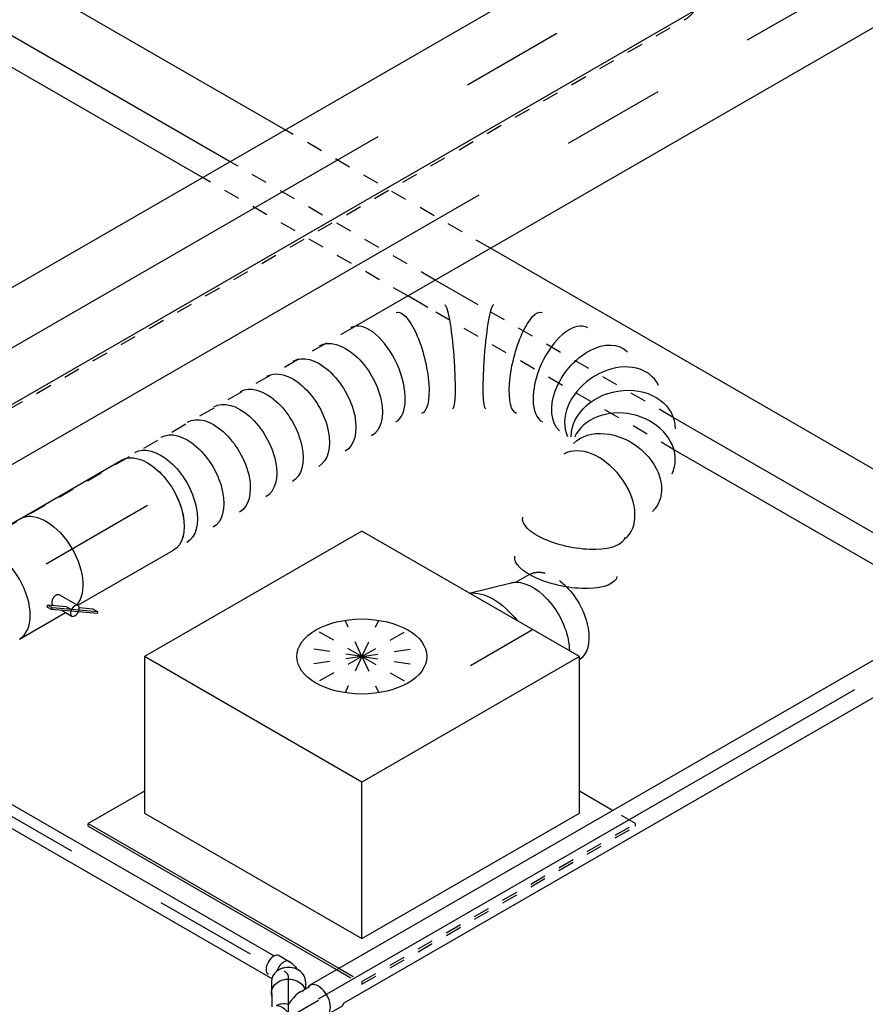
# Model space of a CAD drawing. Extents: x -238422 to 258194, y -34825 to 126331.
# Tile 74 of 239: x -25087 to -23786, y -28349 to -26834. Entities that reach past the tile are written whole.
import ezdxf
from ezdxf.enums import TextEntityAlignment as Align

# ---------------------------------------------------------------- set-up
doc = ezdxf.new("R2010")
doc.units = 0
doc.header["$LTSCALE"] = 50
doc.linetypes.add('CENTER2', pattern=[28.575, 19.05, -3.175, 3.175, -3.175])
doc.linetypes.add('STREEPJES', pattern=[0.1, 0.05, -0.05])
doc.layers.get('0').update_dxf_attribs({"linetype": 'CONTINUOUS'})
for name, color, linetype in [('EL6131--', 2, 'CONTINUOUS'), ('EM6131--', 1, 'CONTINUOUS'), ('WL524---_D', 153, 'CONTINUOUS'), ('WL524---_HARTLIJN', 8, 'CONTINUOUS'), ('WL570---_TOEVOER', 3, 'CONTINUOUS'), ('WL570---_TOEVOER_HL', 8, 'CONTINUOUS'), ('WL570---_TOEVOER_RST', 2, 'CONTINUOUS'), ('WL570---_TOEVOER_RST_HL', 1, 'CONTINUOUS'), ('WM570---_TOEVOER_PR', 1, 'CONTINUOUS'), ('WM570---_TOEVOER_RST_PR', 1, 'CONTINUOUS')]:
    doc.layers.add(name, color=color, linetype=linetype)
doc.styles.add('BURO-018', font='ARIAL.TTF', dxfattribs={"height": 90})

# ---------------------------------------------------------------- blocks, each defined once
blk = doc.blocks.new('*U1430')
at = {"color": 0, "ltscale": 10}
for p, q in [((0, 25, -5106.3), (3475.7, 25, -5106.3)), ((31.3, -25, -5106.3), (1224.5, -25, -5106.3))]:
    blk.add_line(p, q, dxfattribs=at)
at = {"layer": 'WL524---_HARTLIJN', "linetype": 'CENTER2'}
blk.add_line((0, 0, -5106.3), (3475.7, 0, -5106.3), dxfattribs=at)
at = {"layer": 'WL524---_D', "color": 1, "style": 'BURO-018'}
blk.add_attdef('POSNR', text='', height=90, dxfattribs=at).set_placement((0, 0), align=Align.MIDDLE)
blk = doc.blocks.new('*U1451')
at = {"color": 0, "ltscale": 10}
for p, q in [((27.6, 14.2, -5059.2), (18.6, -1.3, -5059.2)), ((10.1, -10.7, -5059.2), (7.5, -12.5, -5059.2)), ((10.1, -10.7, -5059.2), (14.7, -6, -5059.2)), ((14.7, -6, -5059.2), (15.8, -4.6, -5059.2)), ((15.8, -4.6, -5059.2), (17.6, -1.5, -5059.2))]:
    blk.add_line(p, q, dxfattribs=at)
for centre, start_param, end_param in [((13.1, 22.6, -5059.2), 3.141593, 6.283185), ((4.1, 7.1, -5059.2), 2.831748, 5.028684)]:
    blk.add_ellipse(centre, major_axis=(-14.5, 8.4), ratio=0.57735, start_param=start_param, end_param=end_param, dxfattribs=at)
at = {"layer": 'WL524---_HARTLIJN', "linetype": 'CENTER2'}
blk.add_line((-17.9, 0, -5059.2), (-5.3, 0, -5059.2), dxfattribs=at)
blk.add_ellipse((-5.3, 22.2, -5059.2), major_axis=(0, -22.2), ratio=0.57735, start_param=0, end_param=0.785398, dxfattribs=at)
at = {"layer": 'WL524---_D', "color": 1, "style": 'BURO-018'}
blk.add_attdef('POSNR', text='', height=90, dxfattribs=at).set_placement((0, 0), align=Align.MIDDLE)
blk = doc.blocks.new('*U1452')
at = {"color": 0, "ltscale": 10, "extrusion": (3.36299e-32, 1.12135e-16, -1)}
blk.add_ellipse((19.7, 0, -5089.4), major_axis=(0, 25), ratio=0.816497, start_param=0.571225, end_param=2.570368, dxfattribs=at)
at = {"layer": 'WL524---_HARTLIJN', "linetype": 'CENTER2'}
blk.add_line((0, 0, -5089.4), (12.1, 0, -5089.4), dxfattribs=at)
at = {"layer": 'WL524---_D', "color": 1, "style": 'BURO-018'}
blk.add_attdef('POSNR', text='', height=90, dxfattribs=at).set_placement((0, 0), align=Align.MIDDLE)
blk = doc.blocks.new('*U1453')
at = {"color": 0, "ltscale": 10}
for p, q in [((5, 61.1, -5142.5), (-4, 45.6, -5142.5)), ((-13.5, 26.6, -5142.5), (-3.2, 44.4, -5142.5)), ((50.4, 34.9, -5142.5), (44.7, 25, -5142.5)), ((34.8, 25, -5142.5), (52.1, 25, -5142.5)), ((-36.7, -26.3, -5142.5), (-11.4, -26.3, -5142.5)), ((-6.8, -25, -5142.5), (52.1, -25, -5142.5)), ((-0.7, -18.6, -5142.5), (-0.2, -17.7, -5142.5)), ((78.4, -26.3, -5142.5), (53.1, -26.3, -5142.5))]:
    blk.add_line(p, q, dxfattribs=at)
for centre, major_axis, ratio, start_param, end_param in [((27.7, 48, -5142.5), (-22.7, 13.1), 0.816497, 3.141593, 6.283185), ((0, 0, -5142.5), (-40, -23.1), 0.239146, 3.114383, 4.31969), ((53.1, 0, -5142.5), (0, 26.2), 0.57735, 2.831748, 6.59303), ((78.4, 0, -5142.5), (0, 26.2), 0.57735, 3.141593, 3.61608)]:
    blk.add_ellipse(centre, major_axis=major_axis, ratio=ratio, start_param=start_param, end_param=end_param, dxfattribs=at)
at = {"color": 0, "ltscale": 10, "extrusion": (2.67592e-17, -7.95482e-17, -1)}
for centre, major_axis, ratio, start_param, end_param in [((18.8, 32.5, -5142.5), (-22.7, 13.1), 0.816497, 5.973341, 9.145511), ((-11.4, 0, -5142.5), (0, 26.2), 0.57735, 0.312275, 3.141593), ((0, 0, -5142.5), (13.3, -23.1), 0.717439, 3.494746, 4.31969), ((-36.7, 0, -5142.5), (0, 26.2), 0.57735, 2.667105, 3.61608)]:
    blk.add_ellipse(centre, major_axis=major_axis, ratio=ratio, start_param=start_param, end_param=end_param, dxfattribs=at)
at = {"layer": 'WL524---_HARTLIJN', "linetype": 'CENTER2'}
for p, q in [((0, 0, -5142.5), (18.8, 32.5, -5142.5)), ((-11.4, 0, -5142.5), (53.1, 0, -5142.5))]:
    blk.add_line(p, q, dxfattribs=at)
at = {"layer": 'WL524---_D', "color": 1, "style": 'BURO-018'}
blk.add_attdef('POSNR', text='', height=90, dxfattribs=at).set_placement((0, 0), align=Align.MIDDLE)
blk = doc.blocks.new('*U1454')
at = {"color": 8, "linetype": 'STREEPJES', "ltscale": 10}
for p, q in [((15, 16, -4110.4), (661.5, 16, -4110.4)), ((15, -16, -4110.4), (680, -16, -4110.4))]:
    blk.add_line(p, q, dxfattribs=at)
at = {"color": 0, "ltscale": 10}
for p, q in [((661.5, 16, -4110.4), (1303.6, 16, -4110.4)), ((680, -16, -4110.4), (1317.6, -16, -4110.4))]:
    blk.add_line(p, q, dxfattribs=at)
at = {"layer": 'WL524---_HARTLIJN', "linetype": 'CENTER2'}
blk.add_line((0, 0, -4110.4), (1329.8, 0, -4110.4), dxfattribs=at)
at = {"layer": 'WL524---_D', "color": 1, "style": 'BURO-018'}
blk.add_attdef('POSNR', text='', height=90, dxfattribs=at).set_placement((0, 0), align=Align.MIDDLE)
blk = doc.blocks.new('*U1686')
at = {"color": 0, "ltscale": 10}
blk.add_line((0, 80, -4266.3), (1454.9, 80, -4266.3), dxfattribs=at)
at = {"color": 8, "linetype": 'STREEPJES', "ltscale": 10}
blk.add_line((0, -80, -4266.3), (1454.9, -80, -4266.3), dxfattribs=at)
at = {"color": 0, "ltscale": 10, "extrusion": (2.67592e-17, -7.95482e-17, -1)}
blk.add_ellipse((1454.9, 0, -4266.3), major_axis=(0, 80), ratio=0.57735, start_param=0, end_param=2.804677, dxfattribs=at)
at = {"color": 8, "linetype": 'STREEPJES', "ltscale": 10, "extrusion": (2.67592e-17, -7.95482e-17, -1)}
blk.add_ellipse((1454.9, 0, -4266.3), major_axis=(0, 80), ratio=0.57735, start_param=2.804677, end_param=3.141593, dxfattribs=at)
at = {"layer": 'WL570---_TOEVOER_HL', "linetype": 'CENTER2'}
blk.add_line((0, 0, -4266.3), (1454.9, 0, -4266.3), dxfattribs=at)
at = {"layer": 'WM570---_TOEVOER_PR', "color": 1, "style": 'BURO-018'}
blk.add_attdef('POSNR', text='', height=90, dxfattribs=at).set_placement((0, 0), align=Align.MIDDLE)
blk = doc.blocks.new('*U1692')
at = {"color": 0, "ltscale": 10}
for p, q in [((0, 80, -4393.3), (2009.4, 80, -4393.3)), ((687.2, -80, -4393.3), (2009.4, -80, -4393.3))]:
    blk.add_line(p, q, dxfattribs=at)
at = {"color": 8, "linetype": 'STREEPJES', "ltscale": 10}
blk.add_line((10.5, -80, -4393.3), (687.2, -80, -4393.3), dxfattribs=at)
at = {"color": 0, "ltscale": 10, "extrusion": (-4.26297e-17, -3.94865e-17, -1)}
blk.add_ellipse((2009.4, 0, -4393.3), major_axis=(0, 80), ratio=0.57735, start_param=0, end_param=3.141593, dxfattribs=at)
at = {"layer": 'WL570---_TOEVOER_HL', "linetype": 'CENTER2'}
blk.add_line((0, 0, -4393.3), (2009.4, 0, -4393.3), dxfattribs=at)
at = {"layer": 'WM570---_TOEVOER_PR', "color": 1, "style": 'BURO-018'}
blk.add_attdef('POSNR', text='', height=90, dxfattribs=at).set_placement((0, 0), align=Align.MIDDLE)
blk = doc.blocks.new('*U1695')
at = {"color": 0, "ltscale": 10}
for p, q in [((549.9, 38.4, -4395.5), (549.8, 38.5, -4395.5)), ((615.3, 0.7, -4395.5), (615.1, 0.7, -4395.5))]:
    blk.add_line(p, q, dxfattribs=at)
at = {"color": 0, "ltscale": 10, "extrusion": (2.67592e-17, -7.95482e-17, -1)}
for centre, major_axis, ratio, start_param, end_param in [((0, 0, -4395.5), (0, 80), 0.57735, 0, 3.141593), ((23.5, 0, -4395.5), (0, 80), 0.57735, 0, 3.141593), ((70.4, 0, -4395.5), (0, 80), 0.57735, 0, 3.141593), ((117.3, 0, -4395.5), (0, 80), 0.57735, 0, 3.141593), ((164.2, 0, -4395.5), (0, 80), 0.57735, 0, 3.141593), ((211.1, 0, -4395.5), (0, 80), 0.57735, 0, 3.141593), ((258, 0, -4395.5), (0, 80), 0.57735, 0, 3.141593), ((304.9, 0, -4395.5), (0, 80), 0.57735, 0, 3.141593), ((351.8, 0, -4395.5), (0, 80), 0.57735, 0, 3.141593), ((457.6, -11.6, -4395.5), (22.6, 77), 0.313149, 6.256783, 9.398376), ((618, -104.2, -4395.5), (-55.4, -58.1), 0.313149, 0.026402, 3.167995), ((681.5, -191.1, -4395.5), (74.3, 30.8), 0.646887, 3.226552, 6.368145), ((689.3, -269.4, -4395.5), (-76.9, 24.3), 0.803023, 0.17544, 3.317032), ((641.4, -321.1, -4395.5), (34.1, -73), 0.750739, 3.273893, 6.415485), ((550.6, -357.4, -4395.5), (60.2, -52.7), 0.385721, 0, 3.141593), ((510.2, -403.4, -4395.5), (60.2, -52.7), 0.385721, 0, 3.141593)]:
    blk.add_ellipse(centre, major_axis=major_axis, ratio=ratio, start_param=start_param, end_param=end_param, dxfattribs=at)
at = {"color": 0, "ltscale": 10}
for centre, major_axis, ratio, start_param, end_param in [((401.1, 0, -4395.5), (8.1, 79.9), 0.497511, 3.191932, 6.232846), ((401.1, 0, -4395.5), (8.1, 79.9), 0.497511, 6.232846, 6.333525), ((515.2, -33.9, -4395.5), (-34.7, -72.4), 0.106869, 0.008217, 3.133375), ((569.9, -65.5, -4395.5), (45.3, 66.2), 0.106869, 0.008217, 3.133375), ((656.3, -147.4, -4395.5), (65.1, 47), 0.497511, 0.050339, 3.091253), ((656.3, -147.4, -4395.5), (65.1, 47), 0.497511, 6.232846, 6.333525), ((692.6, -232.4, -4395.5), (80.2, 6.9), 0.750739, 0.1323, 3.009293), ((671.8, -299.7, -4395.5), (-59.5, 54.4), 0.803023, 3.317032, 6.107746), ((692.6, -232.4, -4395.5), (80.2, 6.9), 0.750739, 6.150885, 6.415485), ((600.1, -332.1, -4395.5), (10.5, -79.7), 0.646887, 0.084959, 3.056633), ((671.8, -299.7, -4395.5), (-59.5, 54.4), 0.803023, 2.966153, 3.317032), ((600.1, -332.1, -4395.5), (10.5, -79.7), 0.646887, 6.254342, 6.368145)]:
    blk.add_ellipse(centre, major_axis=major_axis, ratio=ratio, start_param=start_param, end_param=end_param, dxfattribs=at)
at = {"layer": 'WM570---_TOEVOER_PR', "color": 1, "style": 'BURO-018'}
blk.add_attdef('POSNR', text='', height=90, dxfattribs=at).set_placement((0, 0), align=Align.MIDDLE)
blk = doc.blocks.new('*U1696')
at = {"color": 0, "ltscale": 10}
for p, q in [((0, 80, -4522.9), (180.1, 80, -4522.9)), ((10.5, -80, -4522.9), (180.1, -80, -4522.9))]:
    blk.add_line(p, q, dxfattribs=at)
at = {"color": 0, "ltscale": 10, "extrusion": (-4.26297e-17, -3.94865e-17, -1)}
blk.add_ellipse((180.1, 0, -4522.9), major_axis=(0, 80), ratio=0.57735, start_param=0, end_param=3.141593, dxfattribs=at)
at = {"layer": 'WL570---_TOEVOER_HL', "linetype": 'CENTER2'}
blk.add_line((0, 0, -4522.9), (180.1, 0, -4522.9), dxfattribs=at)
at = {"layer": 'WM570---_TOEVOER_PR', "color": 1, "style": 'BURO-018'}
blk.add_attdef('POSNR', text='', height=90, dxfattribs=at).set_placement((0, 0), align=Align.MIDDLE)
blk = doc.blocks.new('*U1697')
at = {"color": 0, "ltscale": 10}
blk.add_line((13.5, 97.5, -4403.9), (77.2, 78.9, -4403.9), dxfattribs=at)
at = {"color": 8, "linetype": 'STREEPJES', "ltscale": 10}
blk.add_line((84, 76, -4403.9), (107.7, 76, -4403.9), dxfattribs=at)
at = {"color": 0, "ltscale": 10, "extrusion": (2.67592e-17, -7.95482e-17, -1)}
for centre, major_axis, start_param, end_param in [((0, 0, -4403.9), (0, 100), 0.240153, 1.330644), ((0, 0, -4403.9), (0, 100), 0.240153, 1.330644), ((0, 0, -4403.9), (0, 100), 0.240153, 1.330644), ((69.6, 0, -4403.9), (0, 80), 0.31756, 2.352444), ((69.6, 0, -4403.9), (0, 80), 0.31756, 2.352444), ((107.7, 0, -4403.9), (0, 76), 1.153901, 3.115956), ((107.7, 0, -4403.9), (0, 76), 1.153901, 3.115956)]:
    blk.add_ellipse(centre, major_axis=major_axis, ratio=0.57735, start_param=start_param, end_param=end_param, dxfattribs=at)
at = {"color": 8, "linetype": 'STREEPJES', "ltscale": 10, "extrusion": (2.67592e-17, -7.95482e-17, -1)}
for centre, major_axis, start_param, end_param in [((69.6, 0, -4403.9), (0, 80), 0.166759, 0.31756), ((69.6, 0, -4403.9), (0, 80), 0.166759, 0.31756), ((107.7, 0, -4403.9), (0, 76), 0, 1.153901), ((107.7, 0, -4403.9), (0, 76), 0, 1.153901)]:
    blk.add_ellipse(centre, major_axis=major_axis, ratio=0.57735, start_param=start_param, end_param=end_param, dxfattribs=at)
at = {"layer": 'WL570---_TOEVOER_RST_HL', "linetype": 'CENTER2'}
for p, q in [((-40.4, 0, -4403.9), (0, 0, -4403.9)), ((0, 0, -4403.9), (69.6, 0, -4403.9))]:
    blk.add_line(p, q, dxfattribs=at)
blk.add_circle((69.6, 0, -4403.9), 0.075, dxfattribs=at)
at = {"layer": 'WM570---_TOEVOER_RST_PR', "color": 1, "style": 'BURO-018'}
blk.add_attdef('POSNR', text='', height=90, dxfattribs=at).set_placement((0, 0), align=Align.MIDDLE)
blk = doc.blocks.new('*U1712')
at = {"color": 2, "ltscale": 10}
for p, q in [((-46.7, 80, -4556), (46.7, 80, -4556)), ((16.9, -56.3, -4556), (14.8, -57.9, -4556)), ((14.8, -57.9, -4556), (19.2, -65.4, -4556)), ((40.9, -73.2, -4556), (16.9, -56.3, -4556)), ((21.2, -63.8, -4556), (16.9, -56.3, -4556)), ((40.8, -51.6, -4556), (57.3, -80.1, -4556)), ((19.2, -65.4, -4556), (21.2, -63.8, -4556)), ((43.2, -82.3, -4556), (19.2, -65.4, -4556)), ((45.3, -80.7, -4556), (21.2, -63.8, -4556)), ((24, -60.7, -4556), (24.6, -61.7, -4556)), ((31.9, -74.4, -4556), (35.2, -80, -4556)), ((40.9, -73.2, -4556), (45.3, -80.7, -4556)), ((-46.7, -80, -4556), (35.2, -80, -4556)), ((35.2, -80, -4556), (40.7, -89.6, -4556)), ((43.2, -82.3, -4556), (45.3, -80.7, -4556)), ((76.8, -105.9, -4556), (43.2, -82.3, -4556)), ((45.8, -81, -4556), (45.3, -80.7, -4556)), ((78.8, -104.3, -4556), (45.8, -81, -4556)), ((74.4, -96.7, -4556), (57, -84.5, -4556)), ((78.8, -104.3, -4556), (74.4, -96.7, -4556)), ((76.8, -105.9, -4556), (78.8, -104.3, -4556))]:
    blk.add_line(p, q, dxfattribs=at)
for centre, major_axis, start_param, end_param in [((-46.7, 0, -4556), (0, 80), 3.141593, 6.283185), ((49, -84.9, -4556), (-8.26, -4.77), 3.141593, 6.283185), ((49, -84.9, -4556), (-8.26, -4.77), 0, 3.141593)]:
    blk.add_ellipse(centre, major_axis=major_axis, ratio=0.57735, start_param=start_param, end_param=end_param, dxfattribs=at)
at = {"color": 2, "ltscale": 10, "extrusion": (-3.41963e-17, 5.17926e-17, -1)}
blk.add_ellipse((46.7, 0, -4556), major_axis=(0, 80), ratio=0.57735, start_param=0, end_param=2.934912, dxfattribs=at)
at = {"color": 2, "ltscale": 10}
blk.add_spline([(24.1, -60.7, -4556), (23.9, -60.2, -4556), (23.9, -59.6, -4556), (23.9, -59, -4556), (24.1, -58.4, -4556), (24.3, -57.7, -4556), (24.6, -57.1, -4556), (25, -56.4, -4556), (25.4, -55.7, -4556), (25.9, -55, -4556), (26.5, -54.3, -4556), (27.2, -53.7, -4556), (27.9, -53, -4556), (28.6, -52.4, -4556), (29.4, -51.9, -4556), (30.2, -51.3, -4556), (31, -50.9, -4556), (31.9, -50.5, -4556), (32.8, -50.1, -4556), (33.6, -49.8, -4556), (34.5, -49.6, -4556), (35.3, -49.5, -4556), (36.1, -49.4, -4556), (36.9, -49.4, -4556), (37.6, -49.5, -4556), (38.3, -49.7, -4556), (39, -50, -4556), (39.5, -50.3, -4556), (40, -50.7, -4556), (40.5, -51.1, -4556), (40.8, -51.6, -4556)], degree=3, dxfattribs=at)
at = {"layer": 'WL570---_TOEVOER', "color": 1, "style": 'BURO-018'}
blk.add_attdef('I', text='', height=90, dxfattribs=at).set_placement((0, 0), align=Align.MIDDLE)
at = {"layer": 'WM570---_TOEVOER_PR', "color": 1, "style": 'BURO-018'}
blk.add_attdef('POSNR', text='', height=90, dxfattribs=at).set_placement((0, 0), align=Align.MIDDLE)
blk = doc.blocks.new('*U1811')
at = {"color": 0, "ltscale": 10}
for p, q in [((-225.4, 278.6, -4556), (-345.8, 70, -4556)), ((160.8, 278.6, -4556), (-225.4, 278.6, -4556)), ((-32.3, -55.9, -4556), (-225.4, 278.6, -4556)), ((354, -55.9, -4556), (160.8, 278.6, -4556)), ((-430.7, 95.5, -4556), (-428.7, 99, -4556)), ((-430.7, 95.5, -4556), (-210.2, -286.5, -4556)), ((-329, 99, -4556), (-428.7, 99, -4556)), ((-428.7, 99, -4556), (-206.1, -286.5, -4556)), ((-345.8, 70, -4556), (-152.7, -264.5, -4556)), ((-152.7, -264.5, -4556), (-32.3, -55.9, -4556)), ((354, -55.9, -4556), (-32.3, -55.9, -4556)), ((233.5, -264.5, -4556), (354, -55.9, -4556)), ((279.7, -286.5, -4556), (250.3, -235.5, -4556)), ((-152.7, -264.5, -4556), (233.5, -264.5, -4556))]:
    blk.add_line(p, q, dxfattribs=at)
at = {"color": 8, "linetype": 'STREEPJES', "ltscale": 10}
for p, q in [((64.3, 111.4, -4556), (23.5, 182.1, -4556)), ((64.3, 111.4, -4556), (-11.9, 172.6, -4556)), ((64.3, 111.4, -4556), (69.8, 172.6, -4556)), ((64.3, 111.4, -4556), (-26.8, 146.7, -4556)), ((64.3, 111.4, -4556), (114.6, 146.7, -4556)), ((64.3, 111.4, -4556), (-17.4, 111.4, -4556)), ((64.3, 111.4, -4556), (14, 76, -4556)), ((64.3, 111.4, -4556), (58.8, 50.1, -4556)), ((64.3, 111.4, -4556), (105.1, 40.7, -4556)), ((64.3, 111.4, -4556), (140.5, 50.1, -4556)), ((64.3, 111.4, -4556), (155.4, 76, -4556)), ((64.3, 111.4, -4556), (145.9, 111.4, -4556)), ((-210.2, -286.5, -4556), (-187.8, -325.3, -4556)), ((-206.1, -286.5, -4556), (-185.8, -321.7, -4556)), ((300.1, -321.7, -4556), (279.7, -286.5, -4556)), ((-185.8, -321.7, -4556), (-187.8, -325.3, -4556)), ((-187.8, -325.3, -4556), (298, -325.3, -4556)), ((-185.8, -321.7, -4556), (300.1, -321.7, -4556)), ((298, -325.3, -4556), (300.1, -321.7, -4556))]:
    blk.add_line(p, q, dxfattribs=at)
at = {"color": 0, "ltscale": 10}
blk.add_ellipse((64.3, 111.4, -4556), major_axis=(86.6, -50), ratio=0.57735, dxfattribs=at)
at = {"layer": 'WL570---_TOEVOER_RST_HL', "linetype": 'CENTER2'}
blk.add_circle((0, 0, -4556), 0.075, dxfattribs=at)
at = {"layer": 'WL570---_TOEVOER_RST', "color": 1, "style": 'BURO-018'}
for tag in ['MC', 'Q']:
    blk.add_attdef(tag, text='', height=90, dxfattribs=at).set_placement((0, 0), align=Align.MIDDLE)
at = {"layer": 'WM570---_TOEVOER_RST_PR', "color": 1, "style": 'BURO-018'}
blk.add_attdef('POSNR', text='', height=90, dxfattribs=at).set_placement((0, 0), align=Align.MIDDLE)
blk = doc.blocks.new('*U2061')
at = {"color": 0, "ltscale": 10}
for p, q in [((839.6, 63.6, -4715), (1294.2, 63.6, -4715)), ((1733.8, 63.6, -4715), (1769.3, 63.6, -4715)), ((2133.7, 63.6, -4715), (2565.7, 63.6, -4715)), ((815.1, 21.2, -4715), (1322.2, 21.2, -4715)), ((1668.4, 21.2, -4715), (1744.9, 21.2, -4715)), ((2109.2, 21.2, -4715), (2541.2, 21.2, -4715)), ((766.1, -63.6, -4715), (1695.9, -63.6, -4715)), ((2060.2, -63.6, -4715), (2492.2, -63.6, -4715))]:
    blk.add_line(p, q, dxfattribs=at)
at = {"color": 0, "linetype": 'STREEPJES', "ltscale": 10}
for p, q in [((1294.2, 63.6, -4715), (1733.8, 63.6, -4715)), ((1769.3, 63.6, -4715), (2133.7, 63.6, -4715)), ((1322.2, 21.2, -4715), (1668.4, 21.2, -4715)), ((1744.9, 21.2, -4715), (2109.2, 21.2, -4715)), ((1695.9, -63.6, -4715), (2060.2, -63.6, -4715))]:
    blk.add_line(p, q, dxfattribs=at)
at = {"layer": 'EM6131--', "color": 1, "style": 'BURO-018'}
blk.add_attdef('POSNR', text='', height=90, dxfattribs=at).set_placement((0, 0), align=Align.MIDDLE)

msp = doc.modelspace()

# ---------------------------------------------------------------- block references
at = {"layer": 'EL6131--', "rotation": 150.0000000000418}
msp.add_blockref('*U2061', (-22926.08047, -28088.56327, 4715.04851), dxfattribs=at)
at = {"layer": 'WL524---_D'}
for name, p, rotation in [('*U1430', (-24627.53338, -28340.74265, 5106.32502), 29.99999999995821), ('*U1454', (-25832.22481, -27636.50953, 4110.38899), 330.0000000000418), ('*U1453', (-24673.49532, -28369.18395, 5142.50564), 29.99999999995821), ('*U1451', (-24673.49532, -28301.69199, 5059.18196), 90), ('*U1452', (-24673.49532, -28331.65618, 5089.43336), 90)]:
    msp.add_blockref(name, p, dxfattribs=dict(at, rotation=rotation))
at = {"layer": 'WL570---_TOEVOER', "rotation": 29.99999999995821}
for name, p in [('*U1692', (-25205.08584, -27579.36472, 4393.30469)), ('*U1686', (-25360.58813, -27489.58542, 4266.3376)), ('*U1695', (-24890.35137, -27580.93406, 4395.52408)), ('*U1696', (-25046.35951, -27671.0054, 4522.90419)), ('*U1712', (-25086.84138, -27694.37762, 4555.9575))]:
    msp.add_blockref(name, p, dxfattribs=at)
at = {"layer": 'WL570---_TOEVOER_RST'}
ref = msp.add_blockref('*U1811', (-24560.62155, -27942.42607, 4556.01069), dxfattribs=dict(at, rotation=29.99999999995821))
ref.add_attrib('Q', '215', dxfattribs={"color": 1, "height": 90, "style": 'BURO-018'}).set_placement((-25003.41547, -28569.5792), align=Align.MIDDLE)
ref.add_attrib('MC', 'J', dxfattribs={"color": 1, "height": 90, "style": 'BURO-018'}).set_placement((-25325.14905, -28012.32028), align=Align.MIDDLE)
at = {"layer": 'WL570---_TOEVOER_RST', "rotation": 29.99999999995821}
msp.add_blockref('*U1697', (-24358.38901, -27807.29588, 4403.8789), dxfattribs=at)

doc.saveas('drawing.dxf')
